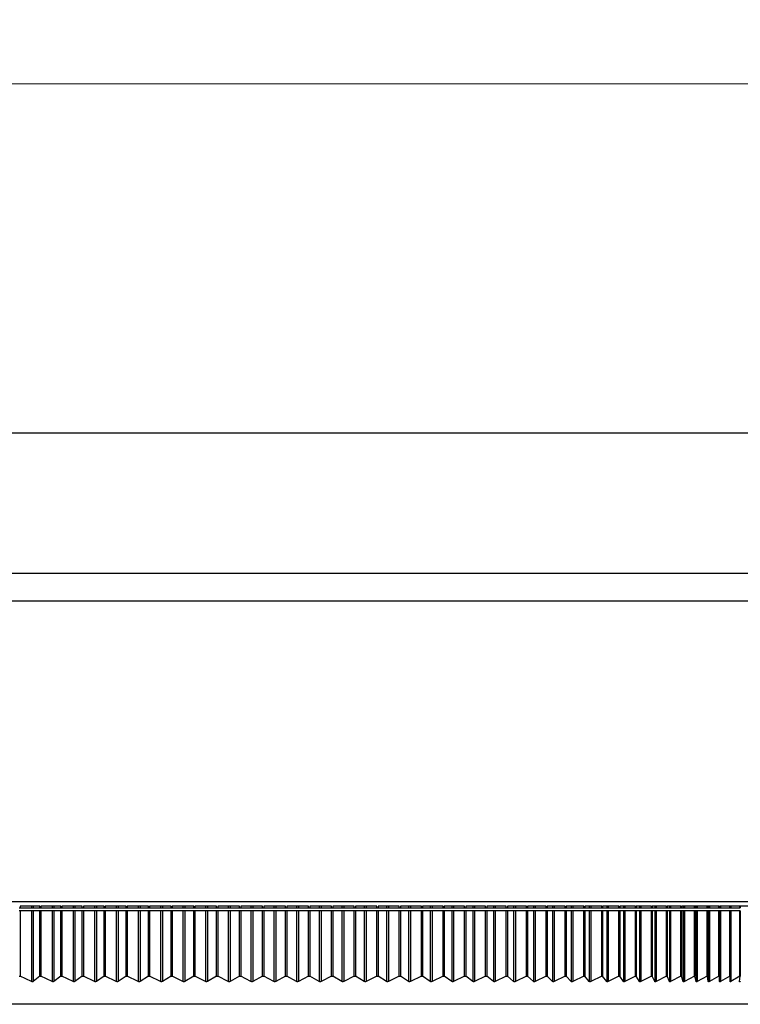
# Model space of a CAD drawing. Header units: millimetres. Extents: x 327 to 983, y 352 to 642.
# Tile 4 of 8: x 589 to 640, y 398 to 468. Entities that reach past the tile are written whole.
import ezdxf

# ---------------------------------------------------------------- set-up
doc = ezdxf.new("R2010")
doc.units = ezdxf.units.MM
doc.styles.add('SLDTEXTSTYLE0', font='TXT', dxfattribs={"width": 0.75})
doc.dimstyles.new('SLDDIMSTYLE0', dxfattribs={"dimtxt": 3.5, "dimasz": 3.556, "dimexe": 0, "dimexo": 0.0625, "dimgap": 0.875, "dimtad": 1, "dimdec": 0, "dimrnd": 1e-09, "dimzin": 12, "dimdsep": 46, "dimtxsty": 'SLDTEXTSTYLE0', "dimblk1": 'CLOSED', "dimblk2": 'CLOSED', "dimsah": 1, "dimcen": 0.09, "dimadec": 0, "dimazin": 3, "dimtfac": 1, "dimtdec": 0, "dimtofl": 0, "dimtmove": 0, "dimatfit": 3, "dimldrblk": 'CLOSED', "dimfxl": 0, "dimfrac": 2, "dimtolj": 1, "dimtzin": 12, "dimarcsym": 0})

# ---------------------------------------------------------------- blocks, each defined once
blk = doc.blocks.new('_Closed')
at = {"color": 0, "linetype": 'ByBlock', "lineweight": -2}
for p, q in [((-1, 0.166667), (0, 0)), ((-1, 0.166667), (-1, -0.166667)), ((0, 0), (-1, -0.166667)), ((0, 0), (-1, 0))]:
    blk.add_line(p, q, dxfattribs=at)
blk = doc.blocks.new('_D')
at = {"color": 7, "linetype": 'Continuous', "lineweight": 0}
for p, q in [((536.405, 439.673), (536.405, 464.519)), ((766.405, 439.673), (766.405, 464.519)), ((536.405, 463.519), (766.405, 463.519))]:
    blk.add_line(p, q, dxfattribs=at)
at = {"color": 7, "linetype": 'Continuous', "lineweight": 18, "xscale": 3.556, "yscale": 3.556}
for p, rotation in [((536.405, 463.519, -22.4), 179.9999999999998), ((766.405, 463.519, -22.4), 359.9999999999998)]:
    blk.add_blockref('_Closed', p, dxfattribs=dict(at, rotation=rotation))
at = {"color": 7, "linetype": 'Continuous', "lineweight": 18, "insert": (647.7, 468.031), "char_height": 3.5, "attachment_point": 1, "style": 'SLDTEXTSTYLE0'}
blk.add_mtext('230', dxfattribs=at)

msp = doc.modelspace()

# ---------------------------------------------------------------- linework, layer by layer
at = {"color": 7, "linetype": 'Continuous', "lineweight": 25}
for p, q in [((536.405, 438.673), (691.405, 438.673)), ((568.405, 428.673), (606.405, 428.673)), ((606.405, 428.673), (644.405, 428.673)), ((606.405, 405.273), (566.405, 405.273)), ((589.009, 404.851), (589.083, 404.851)), ((589.083, 404.619), (589.009, 404.619)), ((590.477, 404.973), (589.083, 404.973)), ((589.083, 404.973), (589.083, 404.851)), ((589.083, 404.851), (589.887, 404.851)), ((589.083, 404.619), (589.083, 399.973)), ((589.887, 404.619), (589.083, 404.619)), ((589.887, 404.973), (589.887, 404.851)), ((589.887, 404.851), (590.012, 404.851)), ((589.887, 404.619), (589.887, 399.598)), ((590.012, 404.619), (589.887, 404.619)), ((590.012, 404.973), (590.012, 404.851)), ((590.012, 404.851), (590.477, 404.851)), ((590.012, 404.619), (590.012, 399.598)), ((590.477, 404.619), (590.012, 404.619)), ((590.477, 404.851), (590.477, 404.973)), ((590.477, 404.851), (590.553, 404.851)), ((590.477, 399.973), (590.477, 404.619)), ((590.553, 404.619), (590.477, 404.619)), ((591.975, 404.973), (590.553, 404.973)), ((590.553, 404.973), (590.553, 404.851)), ((590.553, 404.851), (591.356, 404.851)), ((590.553, 404.619), (590.553, 399.973)), ((591.356, 404.619), (590.553, 404.619)), ((591.356, 404.973), (591.356, 404.851)), ((591.356, 404.851), (591.484, 404.851)), ((591.356, 404.619), (591.356, 399.598)), ((591.484, 404.619), (591.356, 404.619)), ((591.484, 404.973), (591.484, 404.851)), ((591.484, 404.851), (591.975, 404.851)), ((591.484, 404.619), (591.484, 399.599)), ((591.975, 404.619), (591.484, 404.619)), ((591.975, 404.851), (591.975, 404.973)), ((591.975, 404.851), (592.054, 404.851)), ((591.975, 399.973), (591.975, 404.619)), ((592.054, 404.619), (591.975, 404.619)), ((593.501, 404.973), (592.054, 404.973)), ((592.054, 404.973), (592.054, 404.851)), ((592.054, 404.851), (592.853, 404.851)), ((592.054, 404.619), (592.054, 399.973)), ((592.853, 404.619), (592.054, 404.619)), ((592.853, 404.973), (592.853, 404.851)), ((592.853, 404.851), (592.983, 404.851)), ((592.853, 404.619), (592.853, 399.598)), ((592.983, 404.619), (592.853, 404.619)), ((592.983, 404.973), (592.983, 404.851)), ((592.983, 404.851), (593.501, 404.851)), ((592.983, 404.619), (592.983, 399.599)), ((593.501, 404.619), (592.983, 404.619)), ((593.501, 404.851), (593.501, 404.973)), ((593.501, 404.851), (593.582, 404.851)), ((593.501, 399.973), (593.501, 404.619)), ((593.582, 404.619), (593.501, 404.619)), ((595.053, 404.973), (593.582, 404.973)), ((593.582, 404.973), (593.582, 404.851)), ((593.582, 404.851), (594.377, 404.851)), ((593.582, 404.619), (593.582, 399.973)), ((594.377, 404.619), (593.582, 404.619)), ((594.377, 404.973), (594.377, 404.851)), ((594.377, 404.851), (594.509, 404.851)), ((594.377, 404.619), (594.377, 399.598)), ((594.509, 404.619), (594.377, 404.619)), ((594.509, 404.973), (594.509, 404.851)), ((594.509, 404.851), (595.053, 404.851)), ((594.509, 404.619), (594.509, 399.599)), ((595.053, 404.619), (594.509, 404.619)), ((595.053, 404.851), (595.053, 404.973)), ((595.053, 404.851), (595.135, 404.851)), ((595.053, 399.973), (595.053, 404.619)), ((595.135, 404.619), (595.053, 404.619)), ((596.626, 404.973), (595.135, 404.973)), ((595.135, 404.973), (595.135, 404.851)), ((595.135, 404.851), (595.924, 404.851)), ((595.135, 404.619), (595.135, 399.973)), ((595.924, 404.619), (595.135, 404.619)), ((595.924, 404.973), (595.924, 404.851)), ((595.924, 404.851), (596.058, 404.851)), ((595.924, 404.619), (595.924, 399.599)), ((596.058, 404.619), (595.924, 404.619)), ((596.058, 404.973), (596.058, 404.851)), ((596.058, 404.851), (596.626, 404.851)), ((596.058, 404.619), (596.058, 399.599)), ((596.626, 404.619), (596.058, 404.619)), ((596.626, 404.851), (596.626, 404.973)), ((596.626, 404.851), (596.71, 404.851)), ((596.626, 399.973), (596.626, 404.619)), ((596.71, 404.619), (596.626, 404.619)), ((598.218, 404.973), (596.71, 404.973)), ((596.71, 404.973), (596.71, 404.851)), ((596.71, 404.851), (597.491, 404.851)), ((596.71, 404.619), (596.71, 399.973)), ((597.491, 404.619), (596.71, 404.619)), ((597.491, 404.973), (597.491, 404.851)), ((597.491, 404.851), (597.627, 404.851)), ((597.491, 404.619), (597.491, 399.599)), ((597.627, 404.619), (597.491, 404.619)), ((597.627, 404.973), (597.627, 404.851)), ((597.627, 404.851), (598.218, 404.851)), ((597.627, 404.619), (597.627, 399.599)), ((598.218, 404.619), (597.627, 404.619)), ((598.218, 404.851), (598.218, 404.973)), ((598.218, 404.851), (598.303, 404.851)), ((598.218, 399.973), (598.218, 404.619)), ((598.303, 404.619), (598.218, 404.619)), ((599.826, 404.973), (598.303, 404.973)), ((598.303, 404.973), (598.303, 404.851)), ((598.303, 404.851), (599.075, 404.851)), ((598.303, 404.619), (598.303, 399.973)), ((599.075, 404.619), (598.303, 404.619)), ((599.075, 404.973), (599.075, 404.851)), ((599.075, 404.851), (599.212, 404.851)), ((599.075, 404.619), (599.075, 399.599)), ((599.212, 404.619), (599.075, 404.619)), ((599.212, 404.973), (599.212, 404.851)), ((599.212, 404.851), (599.826, 404.851)), ((599.212, 404.619), (599.212, 399.599)), ((599.826, 404.619), (599.212, 404.619)), ((599.826, 404.851), (599.826, 404.973)), ((599.826, 404.851), (599.912, 404.851)), ((599.826, 399.973), (599.826, 404.619)), ((599.912, 404.619), (599.826, 404.619)), ((601.446, 404.973), (599.912, 404.973)), ((599.912, 404.973), (599.912, 404.851)), ((599.912, 404.851), (600.673, 404.851)), ((599.912, 404.619), (599.912, 399.973)), ((600.673, 404.619), (599.912, 404.619)), ((600.673, 404.973), (600.673, 404.851)), ((600.673, 404.851), (600.812, 404.851)), ((600.673, 404.619), (600.673, 399.599)), ((600.812, 404.619), (600.673, 404.619)), ((600.812, 404.973), (600.812, 404.851)), ((600.812, 404.851), (601.446, 404.851)), ((600.812, 404.619), (600.812, 399.599)), ((601.446, 404.619), (600.812, 404.619)), ((601.446, 404.851), (601.446, 404.973)), ((601.446, 404.851), (601.534, 404.851)), ((601.446, 399.973), (601.446, 404.619)), ((601.534, 404.619), (601.446, 404.619)), ((603.077, 404.973), (601.534, 404.973)), ((601.534, 404.973), (601.534, 404.851)), ((601.534, 404.851), (602.283, 404.851)), ((601.534, 404.619), (601.534, 399.973)), ((602.283, 404.619), (601.534, 404.619)), ((602.283, 404.973), (602.283, 404.851)), ((602.283, 404.851), (602.422, 404.851)), ((602.283, 404.619), (602.283, 399.599)), ((602.422, 404.619), (602.283, 404.619)), ((602.422, 404.973), (602.422, 404.851)), ((602.422, 404.851), (603.077, 404.851)), ((602.422, 404.619), (602.422, 399.6)), ((603.077, 404.619), (602.422, 404.619)), ((603.077, 404.851), (603.077, 404.973)), ((603.077, 404.851), (603.164, 404.851)), ((603.077, 399.973), (603.077, 404.619)), ((603.164, 404.619), (603.077, 404.619)), ((604.713, 404.973), (603.164, 404.973)), ((603.164, 404.973), (603.164, 404.851)), ((603.164, 404.851), (603.9, 404.851)), ((603.164, 404.619), (603.164, 399.973)), ((603.9, 404.619), (603.164, 404.619)), ((603.9, 404.973), (603.9, 404.851)), ((603.9, 404.851), (604.04, 404.851)), ((603.9, 404.619), (603.9, 399.599)), ((604.04, 404.619), (603.9, 404.619)), ((604.04, 404.973), (604.04, 404.851)), ((604.04, 404.851), (604.713, 404.851)), ((604.04, 404.619), (604.04, 399.6)), ((604.713, 404.619), (604.04, 404.619)), ((604.713, 404.851), (604.713, 404.973)), ((604.713, 404.851), (604.801, 404.851)), ((604.713, 399.973), (604.713, 404.619)), ((604.801, 404.619), (604.713, 404.619)), ((606.353, 404.973), (604.801, 404.973)), ((604.801, 404.973), (604.801, 404.851)), ((604.801, 404.851), (605.523, 404.851)), ((604.801, 404.619), (604.801, 399.973)), ((605.523, 404.619), (604.801, 404.619)), ((605.523, 404.973), (605.523, 404.851)), ((605.523, 404.851), (605.663, 404.851)), ((605.523, 404.619), (605.523, 399.599)), ((605.663, 404.619), (605.523, 404.619)), ((605.663, 404.973), (605.663, 404.851)), ((605.663, 404.851), (606.353, 404.851)), ((605.663, 404.619), (605.663, 399.6)), ((606.353, 404.619), (605.663, 404.619)), ((606.353, 404.851), (606.353, 404.973)), ((606.353, 404.851), (606.442, 404.851)), ((606.442, 404.619), (606.353, 404.619)), ((606.353, 399.973), (606.353, 404.619)), ((646.405, 405.273), (606.405, 405.273)), ((607.993, 404.973), (606.442, 404.973)), ((606.442, 404.973), (606.442, 404.851)), ((606.442, 404.851), (607.147, 404.851)), ((606.442, 404.619), (606.442, 399.973)), ((607.147, 404.619), (606.442, 404.619)), ((607.147, 404.973), (607.147, 404.851)), ((607.147, 404.851), (607.287, 404.851)), ((607.147, 404.619), (607.147, 399.599)), ((607.287, 404.619), (607.147, 404.619)), ((607.287, 404.973), (607.287, 404.851)), ((607.287, 404.851), (607.993, 404.851)), ((607.287, 404.619), (607.287, 399.6)), ((607.993, 404.619), (607.287, 404.619)), ((607.993, 404.851), (607.993, 404.973)), ((607.993, 404.851), (608.082, 404.851)), ((607.993, 399.973), (607.993, 404.619)), ((608.082, 404.619), (607.993, 404.619)), ((609.63, 404.973), (608.082, 404.973)), ((608.082, 404.973), (608.082, 404.851)), ((608.082, 404.851), (608.769, 404.851)), ((608.082, 404.619), (608.082, 399.973)), ((608.769, 404.619), (608.082, 404.619)), ((608.769, 404.973), (608.769, 404.851)), ((608.769, 404.851), (608.909, 404.851)), ((608.769, 404.619), (608.769, 399.599)), ((608.909, 404.619), (608.769, 404.619)), ((608.909, 404.973), (608.909, 404.851)), ((608.909, 404.851), (609.63, 404.851)), ((608.909, 404.619), (608.909, 399.6)), ((609.63, 404.619), (608.909, 404.619)), ((609.63, 404.851), (609.63, 404.973)), ((609.63, 404.851), (609.718, 404.851)), ((609.63, 399.973), (609.63, 404.619)), ((609.718, 404.619), (609.63, 404.619)), ((611.261, 404.973), (609.718, 404.973)), ((609.718, 404.973), (609.718, 404.851)), ((609.718, 404.851), (610.387, 404.851)), ((609.718, 404.619), (609.718, 399.973)), ((610.387, 404.619), (609.718, 404.619)), ((610.387, 404.973), (610.387, 404.851)), ((610.387, 404.851), (610.527, 404.851)), ((610.387, 404.619), (610.387, 399.599)), ((610.527, 404.619), (610.387, 404.619)), ((610.527, 404.973), (610.527, 404.851)), ((610.527, 404.851), (611.261, 404.851)), ((610.527, 404.619), (610.527, 399.6)), ((611.261, 404.619), (610.527, 404.619)), ((611.261, 404.851), (611.261, 404.973)), ((611.261, 404.851), (611.349, 404.851)), ((611.261, 399.973), (611.261, 404.619)), ((611.349, 404.619), (611.261, 404.619)), ((612.883, 404.973), (611.349, 404.973)), ((611.349, 404.973), (611.349, 404.851)), ((611.349, 404.851), (611.998, 404.851)), ((611.349, 404.619), (611.349, 399.973)), ((611.998, 404.619), (611.349, 404.619)), ((611.998, 404.973), (611.998, 404.851)), ((611.998, 404.851), (612.136, 404.851)), ((611.998, 404.619), (611.998, 399.599)), ((612.136, 404.619), (611.998, 404.619)), ((612.136, 404.973), (612.136, 404.851)), ((612.136, 404.851), (612.883, 404.851)), ((612.136, 404.619), (612.136, 399.599)), ((612.883, 404.619), (612.136, 404.619)), ((612.883, 404.851), (612.883, 404.973)), ((612.883, 404.851), (612.969, 404.851)), ((612.883, 399.973), (612.883, 404.619)), ((612.969, 404.619), (612.883, 404.619)), ((614.492, 404.973), (612.969, 404.973)), ((612.969, 404.973), (612.969, 404.851)), ((612.969, 404.851), (613.597, 404.851)), ((612.969, 404.619), (612.969, 399.973)), ((613.597, 404.619), (612.969, 404.619)), ((613.597, 404.973), (613.597, 404.851)), ((613.597, 404.851), (613.735, 404.851)), ((613.597, 404.619), (613.597, 399.599)), ((613.735, 404.619), (613.597, 404.619)), ((613.735, 404.973), (613.735, 404.851)), ((613.735, 404.851), (614.492, 404.851)), ((613.735, 404.619), (613.735, 399.599)), ((614.492, 404.619), (613.735, 404.619)), ((614.492, 404.851), (614.492, 404.973)), ((614.492, 404.851), (614.577, 404.851)), ((614.492, 399.973), (614.492, 404.619)), ((614.577, 404.619), (614.492, 404.619)), ((616.086, 404.973), (614.577, 404.973)), ((614.577, 404.973), (614.577, 404.851)), ((614.577, 404.851), (615.183, 404.851)), ((614.577, 404.619), (614.577, 399.973)), ((615.183, 404.619), (614.577, 404.619)), ((615.183, 404.973), (615.183, 404.851)), ((615.183, 404.851), (615.319, 404.851)), ((615.183, 404.619), (615.183, 399.599)), ((615.319, 404.619), (615.183, 404.619)), ((615.319, 404.973), (615.319, 404.851)), ((615.319, 404.851), (616.086, 404.851)), ((615.319, 404.619), (615.319, 399.599)), ((616.086, 404.619), (615.319, 404.619)), ((616.086, 404.851), (616.086, 404.973)), ((616.086, 404.851), (616.169, 404.851)), ((616.086, 399.973), (616.086, 404.619)), ((616.169, 404.619), (616.086, 404.619)), ((617.661, 404.973), (616.169, 404.973)), ((616.169, 404.973), (616.169, 404.851)), ((616.169, 404.851), (616.751, 404.851)), ((616.169, 404.619), (616.169, 399.973)), ((616.751, 404.619), (616.169, 404.619)), ((616.751, 404.973), (616.751, 404.851)), ((616.751, 404.851), (616.886, 404.851)), ((616.751, 404.619), (616.751, 399.599)), ((616.886, 404.619), (616.751, 404.619)), ((616.886, 404.973), (616.886, 404.851)), ((616.886, 404.851), (617.661, 404.851)), ((616.886, 404.619), (616.886, 399.599)), ((617.661, 404.619), (616.886, 404.619)), ((617.661, 404.851), (617.661, 404.973)), ((617.661, 404.851), (617.743, 404.851)), ((617.661, 399.973), (617.661, 404.619)), ((617.743, 404.619), (617.661, 404.619)), ((619.214, 404.973), (617.743, 404.973)), ((617.743, 404.973), (617.743, 404.851)), ((617.743, 404.851), (618.3, 404.851)), ((617.743, 404.619), (617.743, 399.973)), ((618.3, 404.619), (617.743, 404.619)), ((618.3, 404.973), (618.3, 404.851)), ((618.3, 404.851), (618.433, 404.851)), ((618.3, 404.619), (618.3, 399.598)), ((618.433, 404.619), (618.3, 404.619)), ((618.433, 404.973), (618.433, 404.851)), ((618.433, 404.851), (619.214, 404.851)), ((618.433, 404.619), (618.433, 399.599)), ((619.214, 404.619), (618.433, 404.619)), ((619.214, 404.851), (619.214, 404.973)), ((619.214, 404.851), (619.294, 404.851)), ((619.214, 399.973), (619.214, 404.619)), ((619.294, 404.619), (619.214, 404.619)), ((620.742, 404.973), (619.294, 404.973)), ((619.294, 404.973), (619.294, 404.851)), ((619.294, 404.851), (619.826, 404.851)), ((619.294, 404.619), (619.294, 399.973)), ((619.826, 404.619), (619.294, 404.619)), ((619.826, 404.973), (619.826, 404.851)), ((619.826, 404.851), (619.957, 404.851)), ((619.826, 404.619), (619.826, 399.598)), ((619.957, 404.619), (619.826, 404.619)), ((619.957, 404.973), (619.957, 404.851)), ((619.957, 404.851), (620.742, 404.851)), ((619.957, 404.619), (619.957, 399.599)), ((620.742, 404.619), (619.957, 404.619)), ((620.742, 404.851), (620.742, 404.973)), ((620.742, 404.851), (620.821, 404.851)), ((620.742, 399.973), (620.742, 404.619)), ((620.821, 404.619), (620.742, 404.619)), ((622.243, 404.973), (620.821, 404.973)), ((620.821, 404.973), (620.821, 404.851)), ((620.821, 404.851), (621.326, 404.851)), ((620.821, 404.619), (620.821, 399.973)), ((621.326, 404.619), (620.821, 404.619)), ((621.326, 404.973), (621.326, 404.851)), ((621.326, 404.851), (621.454, 404.851)), ((621.326, 404.619), (621.326, 399.598)), ((621.454, 404.619), (621.326, 404.619)), ((621.454, 404.973), (621.454, 404.851)), ((621.454, 404.851), (622.243, 404.851)), ((621.454, 404.619), (621.454, 399.599)), ((622.243, 404.619), (621.454, 404.619)), ((622.243, 404.851), (622.243, 404.973)), ((622.243, 404.851), (622.32, 404.851)), ((622.243, 399.973), (622.243, 404.619)), ((622.32, 404.619), (622.243, 404.619)), ((623.714, 404.973), (622.32, 404.973)), ((622.32, 404.973), (622.32, 404.851)), ((622.32, 404.851), (622.797, 404.851)), ((622.32, 404.619), (622.32, 399.973)), ((622.797, 404.619), (622.32, 404.619)), ((622.797, 404.973), (622.797, 404.851)), ((622.797, 404.851), (622.923, 404.851)), ((622.797, 404.619), (622.797, 399.598)), ((622.923, 404.619), (622.797, 404.619)), ((622.923, 404.973), (622.923, 404.851)), ((622.923, 404.851), (623.714, 404.851)), ((622.923, 404.619), (622.923, 399.598)), ((623.714, 404.619), (622.923, 404.619)), ((623.714, 404.851), (623.714, 404.973)), ((623.714, 404.851), (623.788, 404.851)), ((623.714, 399.973), (623.714, 404.619)), ((623.788, 404.619), (623.714, 404.619)), ((625.151, 404.973), (623.788, 404.973)), ((623.788, 404.973), (623.788, 404.851)), ((623.788, 404.851), (624.236, 404.851)), ((623.788, 404.619), (623.788, 399.973)), ((624.236, 404.619), (623.788, 404.619)), ((624.236, 404.973), (624.236, 404.851)), ((624.236, 404.851), (624.359, 404.851)), ((624.236, 404.619), (624.236, 399.598)), ((624.359, 404.619), (624.236, 404.619)), ((624.359, 404.973), (624.359, 404.851)), ((624.359, 404.851), (625.151, 404.851)), ((624.359, 404.619), (624.359, 399.598)), ((625.151, 404.619), (624.359, 404.619)), ((625.151, 404.851), (625.151, 404.973)), ((625.151, 404.851), (625.222, 404.851)), ((625.151, 399.973), (625.151, 404.619)), ((625.222, 404.619), (625.151, 404.619)), ((626.552, 404.973), (625.222, 404.973)), ((625.222, 404.973), (625.222, 404.851)), ((625.222, 404.851), (625.641, 404.851)), ((625.222, 404.619), (625.222, 399.973)), ((625.641, 404.619), (625.222, 404.619)), ((625.641, 404.973), (625.641, 404.851)), ((625.641, 404.851), (625.761, 404.851)), ((625.641, 404.619), (625.641, 399.597)), ((625.761, 404.619), (625.641, 404.619)), ((625.761, 404.973), (625.761, 404.851)), ((625.761, 404.851), (626.552, 404.851)), ((625.761, 404.619), (625.761, 399.598)), ((626.552, 404.619), (625.761, 404.619)), ((626.552, 404.851), (626.552, 404.973)), ((626.552, 404.851), (626.62, 404.851)), ((626.552, 399.973), (626.552, 404.619)), ((626.62, 404.619), (626.552, 404.619)), ((627.914, 404.973), (626.62, 404.973)), ((626.62, 404.973), (626.62, 404.851)), ((626.62, 404.851), (627.009, 404.851)), ((626.62, 404.619), (626.62, 399.973)), ((627.009, 404.619), (626.62, 404.619)), ((627.009, 404.973), (627.009, 404.851)), ((627.009, 404.851), (627.126, 404.851)), ((627.009, 404.619), (627.009, 399.597)), ((627.126, 404.619), (627.009, 404.619)), ((627.126, 404.973), (627.126, 404.851)), ((627.126, 404.851), (627.914, 404.851)), ((627.126, 404.619), (627.126, 399.598)), ((627.914, 404.619), (627.126, 404.619)), ((627.914, 404.851), (627.914, 404.973)), ((627.914, 404.851), (627.979, 404.851)), ((627.914, 399.973), (627.914, 404.619)), ((627.979, 404.619), (627.914, 404.619)), ((629.234, 404.973), (627.979, 404.973)), ((627.979, 404.973), (627.979, 404.851)), ((627.979, 404.851), (628.337, 404.851)), ((627.979, 404.619), (627.979, 399.973)), ((628.337, 404.619), (627.979, 404.619)), ((628.337, 404.973), (628.337, 404.851)), ((628.337, 404.851), (628.45, 404.851)), ((628.337, 404.619), (628.337, 399.597)), ((628.45, 404.619), (628.337, 404.619)), ((628.45, 404.973), (628.45, 404.851)), ((628.45, 404.851), (629.234, 404.851)), ((628.45, 404.619), (628.45, 399.597)), ((629.234, 404.619), (628.45, 404.619)), ((629.234, 404.851), (629.234, 404.973)), ((629.234, 404.851), (629.297, 404.851)), ((629.234, 399.973), (629.234, 404.619)), ((629.297, 404.619), (629.234, 404.619)), ((630.511, 404.973), (629.297, 404.973)), ((629.297, 404.973), (629.297, 404.851)), ((629.297, 404.851), (629.623, 404.851)), ((629.297, 404.619), (629.297, 399.973)), ((629.623, 404.619), (629.297, 404.619)), ((629.623, 404.973), (629.623, 404.851)), ((629.623, 404.851), (629.732, 404.851)), ((629.623, 404.619), (629.623, 399.596)), ((629.732, 404.619), (629.623, 404.619)), ((629.732, 404.973), (629.732, 404.851)), ((629.732, 404.851), (630.511, 404.851)), ((629.732, 404.619), (629.732, 399.597)), ((630.511, 404.619), (629.732, 404.619)), ((630.511, 404.851), (630.511, 404.973)), ((630.511, 404.851), (630.57, 404.851)), ((630.511, 399.973), (630.511, 404.619)), ((630.57, 404.619), (630.511, 404.619)), ((631.741, 404.973), (630.57, 404.973)), ((630.57, 404.973), (630.57, 404.851)), ((630.57, 404.851), (630.864, 404.851)), ((630.57, 404.619), (630.57, 399.973)), ((630.864, 404.619), (630.57, 404.619)), ((630.864, 404.973), (630.864, 404.851)), ((630.864, 404.851), (630.969, 404.851)), ((630.864, 404.619), (630.864, 399.596)), ((630.969, 404.619), (630.864, 404.619)), ((630.969, 404.973), (630.969, 404.851)), ((630.969, 404.851), (631.741, 404.851)), ((630.969, 404.619), (630.969, 399.597)), ((631.741, 404.619), (630.969, 404.619)), ((631.741, 404.851), (631.741, 404.973)), ((631.741, 404.851), (631.797, 404.851)), ((631.741, 399.973), (631.741, 404.619)), ((631.797, 404.619), (631.741, 404.619)), ((632.922, 404.973), (631.797, 404.973)), ((631.797, 404.973), (631.797, 404.851)), ((631.797, 404.851), (632.058, 404.851)), ((631.797, 404.619), (631.797, 399.973)), ((632.058, 404.619), (631.797, 404.619)), ((632.058, 404.973), (632.058, 404.851)), ((632.058, 404.851), (632.159, 404.851)), ((632.058, 404.619), (632.058, 399.596)), ((632.159, 404.619), (632.058, 404.619)), ((632.159, 404.973), (632.159, 404.851)), ((632.159, 404.851), (632.922, 404.851)), ((632.159, 404.619), (632.159, 399.596)), ((632.922, 404.619), (632.159, 404.619)), ((632.922, 404.851), (632.922, 404.973)), ((632.922, 404.851), (632.975, 404.851)), ((632.922, 399.973), (632.922, 404.619)), ((632.975, 404.619), (632.922, 404.619)), ((634.052, 404.973), (632.975, 404.973)), ((632.975, 404.973), (632.975, 404.851)), ((632.975, 404.851), (633.202, 404.851)), ((632.975, 404.619), (632.975, 399.973)), ((633.202, 404.619), (632.975, 404.619)), ((633.202, 404.973), (633.202, 404.851)), ((633.202, 404.851), (633.299, 404.851)), ((633.202, 404.619), (633.202, 399.595)), ((633.299, 404.619), (633.202, 404.619)), ((633.299, 404.973), (633.299, 404.851)), ((633.299, 404.851), (634.052, 404.851)), ((633.299, 404.619), (633.299, 399.596)), ((634.052, 404.619), (633.299, 404.619)), ((634.052, 404.851), (634.052, 404.973)), ((634.052, 404.851), (634.102, 404.851)), ((634.052, 399.973), (634.052, 404.619)), ((634.102, 404.619), (634.052, 404.619)), ((635.129, 404.973), (634.102, 404.973)), ((634.102, 404.973), (634.102, 404.851)), ((634.102, 404.851), (634.294, 404.851)), ((634.102, 404.619), (634.102, 399.973)), ((634.294, 404.619), (634.102, 404.619)), ((634.294, 404.973), (634.294, 404.851)), ((634.294, 404.851), (634.386, 404.851)), ((634.294, 404.619), (634.294, 399.595)), ((634.386, 404.619), (634.294, 404.619)), ((634.386, 404.973), (634.386, 404.851)), ((634.386, 404.851), (635.129, 404.851)), ((634.386, 404.619), (634.386, 399.595)), ((635.129, 404.619), (634.386, 404.619)), ((635.129, 404.851), (635.129, 404.973)), ((635.129, 404.851), (635.175, 404.851)), ((635.129, 399.973), (635.129, 404.619)), ((635.175, 404.619), (635.129, 404.619)), ((636.15, 404.973), (635.175, 404.973)), ((635.175, 404.973), (635.175, 404.851)), ((635.175, 404.851), (635.333, 404.851)), ((635.175, 404.619), (635.175, 399.973)), ((635.333, 404.619), (635.175, 404.619)), ((635.333, 404.973), (635.333, 404.851)), ((635.333, 404.851), (635.42, 404.851)), ((635.333, 404.619), (635.333, 399.595)), ((635.42, 404.619), (635.333, 404.619)), ((635.42, 404.973), (635.42, 404.851)), ((635.42, 404.851), (636.15, 404.851)), ((635.42, 404.619), (635.42, 399.595)), ((636.15, 404.619), (635.42, 404.619)), ((636.15, 404.851), (636.15, 404.973)), ((636.15, 404.851), (636.193, 404.851)), ((636.15, 399.973), (636.15, 404.619)), ((636.193, 404.619), (636.15, 404.619)), ((637.114, 404.973), (636.193, 404.973)), ((636.193, 404.973), (636.193, 404.851)), ((636.193, 404.851), (636.316, 404.851)), ((636.193, 404.619), (636.193, 399.973)), ((636.316, 404.619), (636.193, 404.619)), ((636.316, 404.973), (636.316, 404.851)), ((636.316, 404.851), (636.398, 404.851)), ((636.316, 404.619), (636.316, 399.594)), ((636.398, 404.619), (636.316, 404.619)), ((636.398, 404.973), (636.398, 404.851)), ((636.398, 404.851), (637.114, 404.851)), ((636.398, 404.619), (636.398, 399.595)), ((637.114, 404.619), (636.398, 404.619)), ((637.114, 404.851), (637.114, 404.973)), ((637.114, 404.851), (637.153, 404.851)), ((637.114, 399.973), (637.114, 404.619)), ((637.153, 404.619), (637.114, 404.619)), ((638.018, 404.973), (637.153, 404.973)), ((637.153, 404.973), (637.153, 404.851)), ((637.153, 404.851), (637.241, 404.851)), ((637.153, 404.619), (637.153, 399.973)), ((637.241, 404.619), (637.153, 404.619)), ((637.241, 404.973), (637.241, 404.851)), ((637.241, 404.851), (637.318, 404.851)), ((637.241, 404.619), (637.241, 399.594)), ((637.318, 404.619), (637.241, 404.619)), ((637.318, 404.973), (637.318, 404.851)), ((637.318, 404.851), (638.018, 404.851)), ((637.318, 404.619), (637.318, 399.594)), ((638.018, 404.619), (637.318, 404.619)), ((638.018, 404.851), (638.018, 404.973)), ((638.018, 404.851), (638.054, 404.851)), ((638.018, 399.973), (638.018, 404.619)), ((638.054, 404.619), (638.018, 404.619)), ((638.862, 404.973), (638.054, 404.973)), ((638.054, 404.973), (638.054, 404.851)), ((638.054, 404.851), (638.106, 404.851)), ((638.054, 404.619), (638.054, 399.973)), ((638.106, 404.619), (638.054, 404.619)), ((638.106, 404.973), (638.106, 404.851)), ((638.106, 404.851), (638.179, 404.851)), ((638.106, 404.619), (638.106, 399.593)), ((638.179, 404.619), (638.106, 404.619)), ((638.179, 404.973), (638.179, 404.851)), ((638.179, 404.851), (638.862, 404.851)), ((638.179, 404.619), (638.179, 399.594)), ((638.862, 404.619), (638.179, 404.619)), ((638.862, 404.851), (638.862, 404.973)), ((638.862, 404.851), (638.894, 404.851)), ((638.862, 399.973), (638.862, 404.619)), ((638.894, 404.619), (638.862, 404.619)), ((639.642, 404.973), (638.894, 404.973)), ((638.894, 404.973), (638.894, 404.851)), ((638.894, 404.851), (638.911, 404.851)), ((638.894, 404.619), (638.894, 399.973)), ((638.911, 404.619), (638.894, 404.619)), ((638.911, 404.973), (638.911, 404.851)), ((638.911, 404.851), (638.978, 404.851)), ((638.911, 404.619), (638.911, 399.593)), ((638.978, 404.619), (638.911, 404.619)), ((638.978, 404.973), (638.978, 404.851)), ((638.978, 404.851), (639.642, 404.851)), ((638.978, 404.619), (638.978, 399.593)), ((639.642, 404.619), (638.978, 404.619)), ((639.642, 404.851), (639.642, 404.973)), ((639.642, 404.851), (639.672, 404.851)), ((639.642, 399.973), (639.642, 404.619)), ((639.672, 404.619), (639.642, 404.619)), ((640.359, 404.973), (639.672, 404.973)), ((639.672, 404.973), (639.672, 404.851)), ((639.672, 404.851), (639.714, 404.851)), ((639.672, 404.619), (639.672, 399.973)), ((639.714, 404.619), (639.672, 404.619)), ((639.714, 404.973), (639.714, 404.851)), ((639.714, 404.851), (640.359, 404.851)), ((639.714, 404.619), (639.714, 399.593)), ((640.359, 404.619), (639.714, 404.619)), ((640.359, 404.851), (640.359, 404.973)), ((640.359, 404.851), (640.385, 404.851)), ((640.359, 399.973), (640.359, 404.619)), ((640.385, 404.619), (640.359, 404.619)), ((641.01, 404.973), (640.385, 404.973)), ((640.385, 404.973), (640.385, 404.851)), ((640.385, 404.619), (640.385, 399.973)), ((589.009, 399.973), (589.083, 399.973)), ((589.887, 399.598), (589.083, 399.973)), ((590.477, 399.973), (590.012, 399.598)), ((590.477, 399.973), (590.553, 399.973)), ((591.356, 399.598), (590.553, 399.973)), ((591.975, 399.973), (591.484, 399.599)), ((591.975, 399.973), (592.054, 399.973)), ((592.853, 399.598), (592.054, 399.973)), ((593.501, 399.973), (592.983, 399.599)), ((593.501, 399.973), (593.582, 399.973)), ((594.377, 399.598), (593.582, 399.973)), ((595.053, 399.973), (594.509, 399.599)), ((595.053, 399.973), (595.135, 399.973)), ((595.924, 399.599), (595.135, 399.973)), ((596.626, 399.973), (596.058, 399.599)), ((596.626, 399.973), (596.71, 399.973)), ((597.491, 399.599), (596.71, 399.973)), ((598.218, 399.973), (597.627, 399.599)), ((598.218, 399.973), (598.303, 399.973)), ((599.075, 399.599), (598.303, 399.973)), ((599.826, 399.973), (599.212, 399.599)), ((599.826, 399.973), (599.912, 399.973)), ((600.673, 399.599), (599.912, 399.973)), ((601.446, 399.973), (600.812, 399.599)), ((601.446, 399.973), (601.534, 399.973)), ((602.283, 399.599), (601.534, 399.973)), ((603.077, 399.973), (602.422, 399.6)), ((603.077, 399.973), (603.164, 399.973)), ((603.9, 399.599), (603.164, 399.973)), ((604.713, 399.973), (604.04, 399.6)), ((604.713, 399.973), (604.801, 399.973)), ((605.523, 399.599), (604.801, 399.973)), ((606.353, 399.973), (605.663, 399.6)), ((606.353, 399.973), (606.442, 399.973)), ((607.147, 399.599), (606.442, 399.973)), ((607.993, 399.973), (607.287, 399.6)), ((607.993, 399.973), (608.082, 399.973)), ((608.769, 399.599), (608.082, 399.973)), ((609.63, 399.973), (608.909, 399.6)), ((609.63, 399.973), (609.718, 399.973)), ((610.387, 399.599), (609.718, 399.973)), ((611.261, 399.973), (610.527, 399.6)), ((611.261, 399.973), (611.349, 399.973)), ((611.998, 399.599), (611.349, 399.973)), ((612.883, 399.973), (612.136, 399.599)), ((612.883, 399.973), (612.969, 399.973)), ((613.597, 399.599), (612.969, 399.973)), ((614.492, 399.973), (613.735, 399.599)), ((614.492, 399.973), (614.577, 399.973)), ((615.183, 399.599), (614.577, 399.973)), ((616.086, 399.973), (615.319, 399.599)), ((616.086, 399.973), (616.169, 399.973)), ((616.751, 399.599), (616.169, 399.973)), ((617.661, 399.973), (616.886, 399.599)), ((617.661, 399.973), (617.743, 399.973)), ((618.3, 399.598), (617.743, 399.973)), ((619.214, 399.973), (618.433, 399.599)), ((619.214, 399.973), (619.294, 399.973)), ((619.826, 399.598), (619.294, 399.973)), ((620.742, 399.973), (619.957, 399.599)), ((620.742, 399.973), (620.821, 399.973)), ((621.326, 399.598), (620.821, 399.973)), ((622.243, 399.973), (621.454, 399.599)), ((622.243, 399.973), (622.32, 399.973)), ((622.797, 399.598), (622.32, 399.973)), ((623.714, 399.973), (622.923, 399.598)), ((623.714, 399.973), (623.788, 399.973)), ((624.236, 399.598), (623.788, 399.973)), ((625.151, 399.973), (624.359, 399.598)), ((625.151, 399.973), (625.222, 399.973)), ((625.641, 399.597), (625.222, 399.973)), ((626.552, 399.973), (625.761, 399.598)), ((626.552, 399.973), (626.62, 399.973)), ((627.009, 399.597), (626.62, 399.973)), ((627.914, 399.973), (627.126, 399.598)), ((627.914, 399.973), (627.979, 399.973)), ((628.337, 399.597), (627.979, 399.973)), ((629.234, 399.973), (628.45, 399.597)), ((629.234, 399.973), (629.297, 399.973)), ((629.623, 399.596), (629.297, 399.973)), ((630.511, 399.973), (629.732, 399.597)), ((630.511, 399.973), (630.57, 399.973)), ((630.864, 399.596), (630.57, 399.973)), ((631.741, 399.973), (630.969, 399.597)), ((631.741, 399.973), (631.797, 399.973)), ((632.058, 399.596), (631.797, 399.973)), ((632.922, 399.973), (632.159, 399.596)), ((632.922, 399.973), (632.975, 399.973)), ((633.202, 399.595), (632.975, 399.973)), ((634.052, 399.973), (633.299, 399.596)), ((634.052, 399.973), (634.102, 399.973)), ((634.294, 399.595), (634.102, 399.973)), ((635.129, 399.973), (634.386, 399.595)), ((635.129, 399.973), (635.175, 399.973)), ((635.333, 399.595), (635.175, 399.973)), ((636.15, 399.973), (635.42, 399.595)), ((636.15, 399.973), (636.193, 399.973)), ((636.316, 399.594), (636.193, 399.973)), ((637.114, 399.973), (636.398, 399.595)), ((637.114, 399.973), (637.153, 399.973)), ((637.241, 399.594), (637.153, 399.973)), ((638.018, 399.973), (637.318, 399.594)), ((638.018, 399.973), (638.054, 399.973)), ((638.106, 399.593), (638.054, 399.973)), ((638.862, 399.973), (638.179, 399.594)), ((638.862, 399.973), (638.894, 399.973)), ((638.911, 399.593), (638.894, 399.973)), ((639.642, 399.973), (638.978, 399.593)), ((639.642, 399.973), (639.672, 399.973)), ((639.652, 399.592), (639.672, 399.973)), ((640.359, 399.973), (639.714, 399.593)), ((640.33, 399.592), (640.385, 399.973)), ((640.359, 399.973), (640.385, 399.973)), ((641.755, 397.973), (571.055, 397.973))]:
    msp.add_line(p, q, dxfattribs=at)
at = {"color": 8, "linetype": 'Continuous', "lineweight": 25}
for p, q in [((606.405, 426.673), (566.405, 426.673)), ((646.405, 426.673), (606.405, 426.673))]:
    msp.add_line(p, q, dxfattribs=at)
at = {"color": 7, "linetype": 'Continuous', "lineweight": 25}
for points, knots in [([(590.012, 399.598), (590.005, 399.593), (589.989, 399.583), (589.955, 399.579), (589.919, 399.585), (589.898, 399.594), (589.887, 399.598)], [0, 0, 0, 0, 0.263748, 0.530647, 0.777077, 1, 1, 1, 1]), ([(591.484, 399.599), (591.475, 399.594), (591.459, 399.584), (591.424, 399.58), (591.388, 399.585), (591.366, 399.594), (591.356, 399.598)], [0, 0, 0, 0, 0.263694, 0.5306, 0.777033, 1, 1, 1, 1]), ([(592.983, 399.599), (592.975, 399.594), (592.957, 399.584), (592.922, 399.58), (592.885, 399.585), (592.864, 399.594), (592.853, 399.598)], [0, 0, 0, 0, 0.263633, 0.5305471, 0.7769829, 1, 1, 1, 1]), ([(594.509, 399.599), (594.5, 399.594), (594.482, 399.584), (594.446, 399.58), (594.409, 399.585), (594.387, 399.594), (594.377, 399.598)], [0, 0, 0, 0, 0.263564, 0.530487, 0.776927, 1, 1, 1, 1]), ([(596.058, 399.599), (596.049, 399.594), (596.03, 399.584), (595.993, 399.58), (595.956, 399.585), (595.934, 399.594), (595.924, 399.599)], [0, 0, 0, 0, 0.263486, 0.53042, 0.776864, 1, 1, 1, 1]), ([(597.627, 399.599), (597.617, 399.594), (597.597, 399.584), (597.56, 399.58), (597.523, 399.586), (597.501, 399.594), (597.491, 399.599)], [0, 0, 0, 0, 0.263611, 0.530521, 0.776955, 1, 1, 1, 1]), ([(599.212, 399.599), (599.202, 399.594), (599.182, 399.584), (599.144, 399.58), (599.107, 399.586), (599.085, 399.595), (599.075, 399.599)], [0, 0, 0, 0, 0.26367, 0.530567, 0.776996, 1, 1, 1, 1]), ([(600.812, 399.599), (600.801, 399.594), (600.781, 399.584), (600.742, 399.581), (600.705, 399.586), (600.683, 399.595), (600.673, 399.599)], [0, 0, 0, 0, 0.263721, 0.530607, 0.777031, 1, 1, 1, 1]), ([(602.422, 399.6), (602.412, 399.595), (602.39, 399.584), (602.351, 399.581), (602.314, 399.586), (602.293, 399.595), (602.283, 399.599)], [0, 0, 0, 0, 0.2637665, 0.530642, 0.7770612, 1, 1, 1, 1]), ([(604.04, 399.6), (604.029, 399.595), (604.007, 399.585), (603.968, 399.581), (603.931, 399.586), (603.91, 399.595), (603.9, 399.599)], [0, 0, 0, 0, 0.263806, 0.530672, 0.777087, 1, 1, 1, 1]), ([(605.663, 399.6), (605.652, 399.595), (605.629, 399.585), (605.59, 399.581), (605.552, 399.586), (605.532, 399.595), (605.523, 399.599)], [0, 0, 0, 0, 0.263841, 0.530698, 0.77711, 1, 1, 1, 1]), ([(607.287, 399.6), (607.275, 399.595), (607.252, 399.585), (607.213, 399.581), (607.176, 399.586), (607.156, 399.595), (607.147, 399.599)], [0, 0, 0, 0, 0.263871, 0.530721, 0.777129, 1, 1, 1, 1]), ([(608.909, 399.6), (608.898, 399.595), (608.874, 399.585), (608.834, 399.581), (608.798, 399.586), (608.778, 399.595), (608.769, 399.599)], [0, 0, 0, 0, 0.263897, 0.53074, 0.777144, 1, 1, 1, 1]), ([(610.527, 399.6), (610.515, 399.595), (610.491, 399.584), (610.451, 399.581), (610.415, 399.586), (610.396, 399.595), (610.387, 399.599)], [0, 0, 0, 0, 0.2639197, 0.5307555, 0.7771576, 1, 1, 1, 1]), ([(612.136, 399.599), (612.124, 399.594), (612.1, 399.584), (612.06, 399.581), (612.025, 399.586), (612.006, 399.595), (611.998, 399.599)], [0, 0, 0, 0, 0.263939, 0.530769, 0.777168, 1, 1, 1, 1]), ([(613.735, 399.599), (613.723, 399.594), (613.698, 399.584), (613.659, 399.58), (613.623, 399.586), (613.606, 399.595), (613.597, 399.599)], [0, 0, 0, 0, 0.263955, 0.530779, 0.777177, 1, 1, 1, 1]), ([(615.319, 399.599), (615.307, 399.594), (615.282, 399.584), (615.243, 399.58), (615.208, 399.586), (615.191, 399.594), (615.183, 399.599)], [0, 0, 0, 0, 0.263968, 0.530788, 0.777183, 1, 1, 1, 1]), ([(616.886, 399.599), (616.874, 399.594), (616.849, 399.584), (616.81, 399.58), (616.776, 399.585), (616.759, 399.594), (616.751, 399.599)], [0, 0, 0, 0, 0.263978, 0.530794, 0.777187, 1, 1, 1, 1]), ([(618.433, 399.599), (618.421, 399.594), (618.396, 399.584), (618.357, 399.58), (618.324, 399.585), (618.308, 399.594), (618.3, 399.598)], [0, 0, 0, 0, 0.263986, 0.530797, 0.777189, 1, 1, 1, 1]), ([(619.957, 399.599), (619.944, 399.594), (619.919, 399.584), (619.881, 399.58), (619.849, 399.585), (619.833, 399.594), (619.826, 399.598)], [0, 0, 0, 0, 0.263991, 0.530799, 0.777189, 1, 1, 1, 1]), ([(621.454, 399.599), (621.442, 399.594), (621.417, 399.584), (621.379, 399.58), (621.347, 399.585), (621.333, 399.594), (621.326, 399.598)], [0, 0, 0, 0, 0.263994, 0.530799, 0.777188, 1, 1, 1, 1]), ([(622.923, 399.598), (622.91, 399.593), (622.885, 399.583), (622.848, 399.579), (622.817, 399.585), (622.803, 399.594), (622.797, 399.598)], [0, 0, 0, 0, 0.263994, 0.530797, 0.777185, 1, 1, 1, 1]), ([(624.359, 399.598), (624.347, 399.593), (624.322, 399.583), (624.285, 399.579), (624.256, 399.584), (624.242, 399.593), (624.236, 399.598)], [0, 0, 0, 0, 0.2639923, 0.5307927, 0.7771796, 1, 1, 1, 1]), ([(625.761, 399.598), (625.749, 399.593), (625.724, 399.583), (625.688, 399.579), (625.66, 399.584), (625.647, 399.593), (625.641, 399.597)], [0, 0, 0, 0, 0.263988, 0.530787, 0.777173, 1, 1, 1, 1]), ([(627.126, 399.598), (627.113, 399.593), (627.089, 399.582), (627.054, 399.579), (627.026, 399.584), (627.015, 399.593), (627.009, 399.597)], [0, 0, 0, 0, 0.2639812, 0.5307789, 0.7771646, 1, 1, 1, 1]), ([(628.45, 399.597), (628.438, 399.592), (628.414, 399.582), (628.38, 399.578), (628.353, 399.584), (628.342, 399.592), (628.337, 399.597)], [0, 0, 0, 0, 0.263972, 0.530769, 0.777154, 1, 1, 1, 1]), ([(629.732, 399.597), (629.72, 399.592), (629.696, 399.582), (629.663, 399.578), (629.638, 399.583), (629.628, 399.592), (629.623, 399.596)], [0, 0, 0, 0, 0.26396, 0.530757, 0.777143, 1, 1, 1, 1]), ([(630.969, 399.597), (630.957, 399.592), (630.934, 399.582), (630.901, 399.578), (630.877, 399.583), (630.868, 399.592), (630.864, 399.596)], [0, 0, 0, 0, 0.263946, 0.530743, 0.777129, 1, 1, 1, 1]), ([(632.159, 399.596), (632.147, 399.591), (632.124, 399.581), (632.093, 399.577), (632.07, 399.583), (632.061, 399.591), (632.058, 399.596)], [0, 0, 0, 0, 0.263929, 0.530727, 0.777113, 1, 1, 1, 1]), ([(633.299, 399.596), (633.287, 399.591), (633.264, 399.581), (633.234, 399.577), (633.213, 399.582), (633.205, 399.591), (633.202, 399.595)], [0, 0, 0, 0, 0.263909, 0.530709, 0.777095, 1, 1, 1, 1]), ([(634.386, 399.595), (634.375, 399.59), (634.353, 399.58), (634.324, 399.577), (634.304, 399.582), (634.297, 399.591), (634.294, 399.595)], [0, 0, 0, 0, 0.263886, 0.530688, 0.777075, 1, 1, 1, 1]), ([(635.42, 399.595), (635.409, 399.59), (635.387, 399.58), (635.36, 399.576), (635.341, 399.581), (635.335, 399.59), (635.333, 399.595)], [0, 0, 0, 0, 0.26386, 0.530665, 0.777053, 1, 1, 1, 1]), ([(636.398, 399.595), (636.388, 399.59), (636.366, 399.58), (636.34, 399.576), (636.322, 399.581), (636.318, 399.59), (636.316, 399.594)], [0, 0, 0, 0, 0.26383, 0.530638, 0.777028, 1, 1, 1, 1]), ([(637.318, 399.594), (637.308, 399.589), (637.287, 399.579), (637.262, 399.575), (637.246, 399.58), (637.242, 399.589), (637.241, 399.594)], [0, 0, 0, 0, 0.263796, 0.530609, 0.777001, 1, 1, 1, 1]), ([(638.179, 399.594), (638.169, 399.589), (638.148, 399.579), (638.125, 399.575), (638.11, 399.58), (638.108, 399.589), (638.106, 399.593)], [0, 0, 0, 0, 0.263758, 0.530576, 0.77697, 1, 1, 1, 1]), ([(638.978, 399.593), (638.968, 399.588), (638.948, 399.578), (638.926, 399.574), (638.913, 399.58), (638.911, 399.589), (638.911, 399.593)], [0, 0, 0, 0, 0.263715, 0.530539, 0.776935, 1, 1, 1, 1]), ([(639.714, 399.593), (639.704, 399.588), (639.686, 399.578), (639.665, 399.574), (639.653, 399.579), (639.653, 399.588), (639.652, 399.592)], [0, 0, 0, 0, 0.2636669, 0.5304972, 0.7768969, 1, 1, 1, 1]), ([(640.386, 399.592), (640.377, 399.587), (640.358, 399.577), (640.339, 399.573), (640.329, 399.579), (640.33, 399.588), (640.33, 399.592)], [0, 0, 0, 0, 0.263612, 0.530451, 0.776854, 1, 1, 1, 1])]:
    msp.add_open_spline(points, degree=3, knots=knots, dxfattribs=at)

# ---------------------------------------------------------------- dimensions: what is measured, and where the dimension line sits
at = {"color": 7, "linetype": 'Continuous', "lineweight": 18}
dim = msp.add_linear_dim(base=(766.405, 463.519), p1=(536.405, 438.673), p2=(766.405, 438.673), dimstyle='SLDDIMSTYLE0', dxfattribs=at)
dim.commit()
dim.dimension.update_dxf_attribs({"geometry": '_D', "text_midpoint": (651.579, 463.519), "dimtype": 160})

doc.saveas('drawing.dxf')
